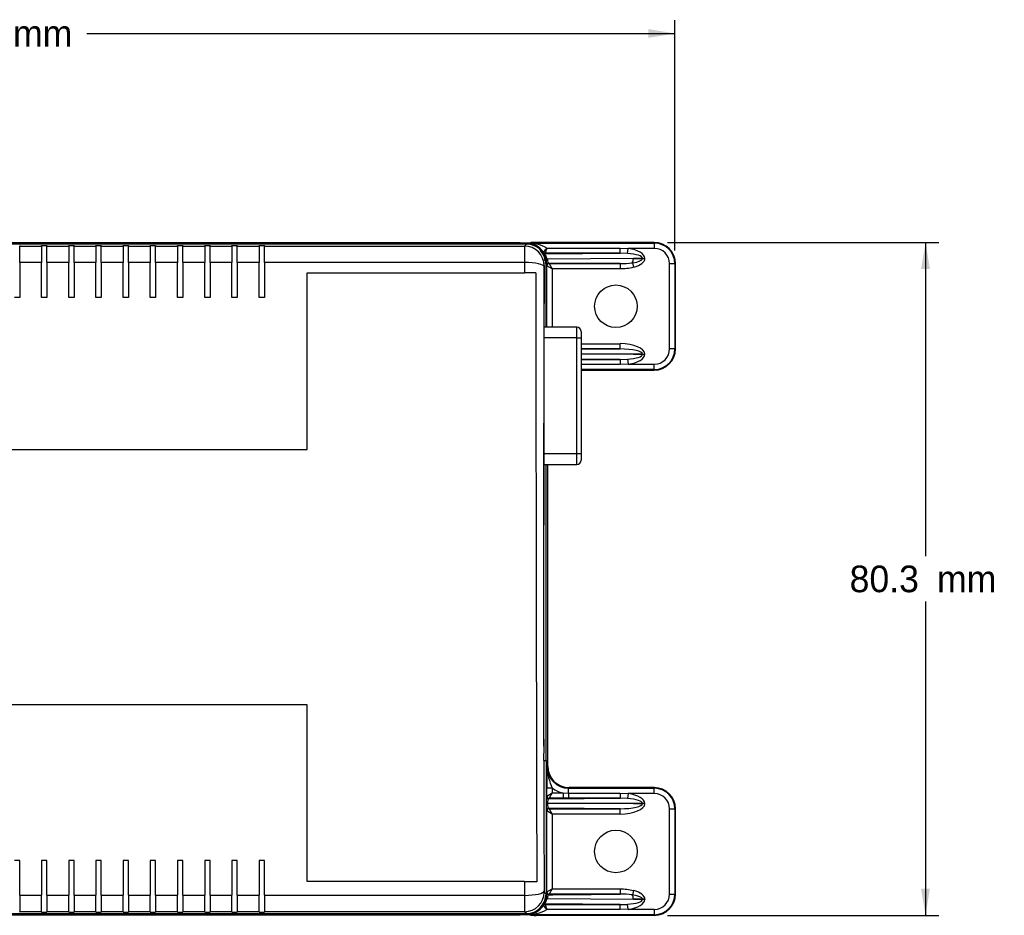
# Model space of a CAD drawing. Header units: millimetres. Extents: x 52 to 507, y 67 to 399.
# Tile 6 of 6: x 281 to 398, y 292 to 399. Entities that reach past the tile are written whole.
import ezdxf
from ezdxf.enums import TextEntityAlignment as Align

# ---------------------------------------------------------------- set-up
doc = ezdxf.new("R2010")
doc.units = ezdxf.units.MM
for name, color, linetype in [('ALARM-BASE_PUB', 7, 'Continuous'), ('ALARM-BOARD_PUB', 7, 'Continuous'), ('Default', 7, 'Continuous'), ('MODULE-COVER3_PU', 7, 'Continuous')]:
    doc.layers.add(name, color=color, linetype=linetype)
doc.styles.add('SEACAD_Solid_Edge_ANSI', font='seans.ttf')
doc.dimstyles.new('ANSI_(mm)', dxfattribs={"dimtxt": 3.175, "dimasz": 3.175, "dimexe": 1.5875, "dimexo": 1.5875, "dimgap": 1.5875, "dimtad": 0, "dimtih": 1, "dimtoh": 1, "dimdec": 1, "dimdsep": 46, "dimtxsty": 'SEACAD_Solid_Edge_ANSI', "dimblk1": '_SE_FILLED', "dimblk2": '_SE_FILLED', "dimsah": 1, "dimcen": 1.5875, "dimadec": 0, "dimazin": 0, "dimtfac": 1, "dimtofl": 0, "dimtmove": 0, "dimatfit": 3, "dimfxl": 1, "dimtolj": 1, "dimarcsym": 0})

# ---------------------------------------------------------------- blocks, each defined once
blk = doc.blocks.new('SE1')
at = {"layer": 'ALARM-BASE_PUB', "color": 7, "linetype": 'Continuous'}
for p, q in [((340.42, 372.64), (215.96, 372.64)), ((341.18, 372.49), (341.18, 372.62)), ((341.18, 372.62), (356.42, 372.62)), ((341.69, 372.69), (341.69, 372.67)), ((356.42, 372.7), (342.33, 372.7)), ((356.42, 372.62), (356.42, 372.7)), ((356.42, 372.62), (356.42, 371.98)), ((343.2, 371.53), (343.2, 371.53)), ((343.37, 371.34), (352.34, 371.42)), ((343.41, 371.42), (343.37, 371.34)), ((352.34, 371.42), (343.41, 371.42)), ((343.41, 371.42), (343.41, 371.42)), ((343.61, 372.02), (352.34, 372.02)), ((352.34, 372.02), (353.3, 371.98)), ((352.34, 371.42), (352.34, 372.02)), ((353.21, 371.39), (352.34, 371.42)), ((353.21, 371.39), (353.3, 371.98)), ((356.42, 371.98), (353.3, 371.98)), ((343.54, 370.16), (343.48, 370.65)), ((343.52, 362.58), (343.52, 370.16)), ((343.54, 370.16), (343.52, 370.16)), ((343.62, 369.91), (343.55, 369.98)), ((344.26, 369.53), (343.62, 369.91)), ((343.62, 362.58), (343.62, 369.91)), ((343.69, 370.71), (343.63, 370.71)), ((353.93, 370.79), (343.69, 370.71)), ((352.34, 370.17), (343.81, 370.24)), ((343.81, 370.24), (343.88, 370.17)), ((343.88, 370.17), (352.34, 370.17)), ((343.88, 370.17), (344.26, 369.53)), ((352.34, 370.17), (352.34, 369.53)), ((353.81, 370.26), (353.95, 369.73)), ((355.03, 370.8), (353.93, 370.79)), ((353.93, 370.79), (355.03, 370.78)), ((355.03, 370.78), (355.03, 370.8)), ((355.03, 370.8), (355.3, 370.8)), ((355.03, 370.78), (355.3, 370.78)), ((355.3, 370.8), (355.3, 370.78)), ((358.25, 360), (358.25, 370.16)), ((358.89, 370.16), (358.25, 370.16)), ((358.96, 370.16), (358.89, 370.16)), ((358.89, 370.16), (358.89, 360)), ((358.96, 360), (358.96, 370.16)), ((344.26, 369.53), (344.26, 362.58)), ((352.34, 369.53), (344.26, 369.53)), ((347.69, 360.62), (352.34, 360.62)), ((352.34, 359.99), (352.34, 360.62)), ((352.34, 359.99), (347.69, 359.99)), ((347.69, 359.95), (352.34, 359.99)), ((353.93, 359.36), (347.69, 359.36)), ((355.03, 359.37), (353.93, 359.36)), ((353.93, 359.36), (355.03, 359.35)), ((355.03, 359.35), (355.03, 359.37)), ((355.03, 359.37), (355.3, 359.37)), ((355.03, 359.35), (355.3, 359.35)), ((355.3, 359.37), (355.3, 359.35)), ((358.89, 360), (358.25, 360)), ((358.89, 360), (358.96, 360)), ((352.34, 358.74), (347.69, 358.78)), ((347.69, 358.74), (352.34, 358.74)), ((352.34, 358.14), (347.69, 358.14)), ((352.34, 358.74), (353.21, 358.77)), ((352.34, 358.74), (352.34, 358.14)), ((353.3, 358.17), (352.34, 358.14)), ((353.21, 358.77), (353.3, 358.17)), ((353.3, 358.17), (356.42, 358.17)), ((356.42, 357.53), (356.42, 358.17)), ((356.42, 357.53), (347.69, 357.53)), ((347.69, 357.46), (356.42, 357.46)), ((356.42, 357.46), (356.42, 357.53)), ((343.52, 310.92), (343.52, 346.21)), ((343.72, 310.21), (343.72, 346.21)), ((343.65, 310.13), (343.72, 310.21)), ((344.26, 307.61), (343.62, 307.61)), ((343.62, 306.65), (343.62, 307.61)), ((344.26, 307.61), (344.26, 307.03)), ((346.26, 307.67), (346.19, 307.59)), ((346.19, 307.59), (356.42, 307.59)), ((346.19, 306.99), (346.19, 307.59)), ((356.42, 307.67), (346.26, 307.67)), ((356.42, 307.59), (356.42, 307.67)), ((356.42, 306.96), (356.42, 307.59)), ((343.56, 306.58), (343.62, 306.65)), ((343.62, 306.65), (344.26, 307.03)), ((343.81, 306.32), (352.34, 306.39)), ((343.88, 306.39), (343.81, 306.32)), ((344.26, 307.03), (343.88, 306.39)), ((345.54, 306.39), (343.88, 306.39)), ((344.26, 307.03), (345.54, 307.03)), ((345.54, 307.03), (346.19, 306.99)), ((345.54, 307.03), (345.54, 306.39)), ((346.19, 306.39), (345.54, 306.39)), ((346.19, 306.99), (352.34, 306.99)), ((346.19, 306.99), (346.19, 306.39)), ((352.34, 306.39), (346.19, 306.39)), ((352.34, 306.99), (353.3, 306.96)), ((352.34, 306.99), (352.34, 306.39)), ((353.21, 306.36), (352.34, 306.39)), ((353.3, 306.96), (353.21, 306.36)), ((356.42, 306.96), (353.3, 306.96)), ((343.69, 305.77), (343.54, 305.77)), ((353.93, 305.77), (343.69, 305.77)), ((352.34, 305.14), (343.81, 305.21)), ((343.81, 305.21), (343.88, 305.14)), ((355.03, 305.78), (353.93, 305.77)), ((353.93, 305.77), (355.03, 305.76)), ((355.03, 305.76), (355.03, 305.78)), ((355.3, 305.78), (355.03, 305.78)), ((355.3, 305.76), (355.03, 305.76)), ((355.3, 305.78), (355.3, 305.76)), ((343.62, 304.89), (343.56, 304.96)), ((344.26, 304.51), (343.62, 304.89)), ((343.62, 295.22), (343.62, 304.89)), ((343.88, 305.14), (352.34, 305.14)), ((343.88, 305.14), (344.26, 304.51)), ((344.26, 304.51), (344.26, 295.6)), ((352.34, 304.51), (344.26, 304.51)), ((352.34, 304.51), (352.34, 305.14)), ((358.25, 294.97), (358.25, 305.13)), ((358.25, 305.13), (358.89, 305.13)), ((358.96, 305.13), (358.89, 305.13)), ((358.89, 305.13), (358.89, 294.97)), ((358.96, 294.97), (358.96, 305.13)), ((343.48, 294.48), (343.54, 294.97)), ((343.52, 294.97), (343.54, 294.97)), ((343.55, 295.15), (343.62, 295.22)), ((343.62, 295.22), (344.26, 295.6)), ((343.88, 294.96), (343.81, 294.89)), ((344.26, 295.6), (343.88, 294.96)), ((352.34, 294.96), (343.88, 294.96)), ((344.26, 295.6), (352.34, 295.6)), ((352.34, 295.6), (352.34, 294.96)), ((353.95, 295.4), (353.81, 294.87)), ((358.25, 294.97), (358.89, 294.97)), ((358.89, 294.97), (358.96, 294.97)), ((343.2, 293.6), (343.2, 293.6)), ((352.34, 293.71), (343.37, 293.79)), ((343.37, 293.79), (343.41, 293.71)), ((343.41, 293.71), (352.34, 293.71)), ((343.41, 293.71), (343.41, 293.71)), ((343.63, 294.42), (343.69, 294.42)), ((343.69, 294.42), (353.93, 294.34)), ((352.34, 293.71), (353.21, 293.74)), ((352.34, 293.11), (352.34, 293.71)), ((353.3, 293.15), (353.21, 293.74)), ((355.03, 294.35), (353.93, 294.34)), ((353.93, 294.34), (355.03, 294.33)), ((355.03, 294.33), (355.03, 294.35)), ((355.3, 294.35), (355.03, 294.35)), ((355.3, 294.33), (355.03, 294.33)), ((355.3, 294.35), (355.3, 294.33)), ((215.96, 292.49), (340.42, 292.49)), ((341.18, 292.51), (341.18, 292.64)), ((356.42, 292.51), (341.18, 292.51)), ((341.69, 292.46), (341.69, 292.44)), ((356.42, 292.43), (342.33, 292.43)), ((352.34, 293.11), (343.61, 293.11)), ((353.3, 293.15), (352.34, 293.11)), ((353.3, 293.15), (356.42, 293.15)), ((356.42, 293.15), (356.42, 292.51)), ((356.42, 292.43), (356.42, 292.51))]:
    blk.add_line(p, q, dxfattribs=at)
for centre in [(351.85, 365.08), (351.85, 300.05)]:
    blk.add_circle(centre, 2.54, dxfattribs=at)
for centre, radius, start, end in [((341.32, 367.98), 4.64, 60.4403, 91.6738), ((341.15, 370.13), 2.49, 34.1053, 89.1018), ((356.42, 370.16), 2.54, 0, 90), ((356.42, 370.16), 2.46, 0, 90), ((341.18, 370.16), 2.33, 0, 41.3774), ((335.32, 376.12), 9.12, 329.2944, 329.8036), ((340.84, 370.06), 2.71, 12.6811, 31.0296), ((343.37, 371.6), 0.254, 213.3325, 269.9906), ((346.04, 369.6), 3.43, 135.2196, 145.8465), ((343.41, 371.67), 0.254, 214.1734, 269.9908), ((356.42, 370.16), 1.83, 0, 90), ((343.82, 370.47), 0.283, 132.3587, 180.8589), ((347.71, 370.35), 4.18, 178.5042, 185.0913), ((142.54, 371.32), 201, 359.6691, 359.7564), ((343.81, 369.98), 0.254, 90.0175, 179.9825), ((343.88, 369.91), 0.254, 90.0175, 179.9825), ((343.7, 370.63), 0.0783, 95.1568, 143.9242), ((341.1, 370.16), 2.59, 11.5909, 12.3011), ((352.44, 379.99), 9.82, 269.4087, 278.0102), ((356.42, 360), 2.54, 270, 0), ((356.42, 360), 1.83, 270, 0), ((356.42, 360), 2.46, 270, 0), ((510.3, 307.43), 166.68, 179.0717, 179.9391), ((350.37, 310.43), 6.73, 182.5411, 204.7742), ((356.42, 305.13), 2.54, 0, 90), ((356.42, 305.13), 2.46, 0, 90), ((343.81, 306.58), 0.254, 180.0175, 269.9825), ((343.88, 306.65), 0.254, 180.0175, 269.9825), ((356.42, 305.13), 1.83, 0, 90), ((343.81, 304.96), 0.254, 90.0175, 179.9825), ((343.88, 304.89), 0.254, 90.0175, 179.9825), ((348.45, 294.75), 4.91, 175.3996, 181.0049), ((142.54, 293.81), 201, 0.2436, 0.3309), ((343.82, 294.66), 0.283, 179.1289, 227.6535), ((343.81, 295.15), 0.254, 180.0175, 269.9825), ((343.88, 295.22), 0.254, 180.0175, 269.9825), ((352.44, 285.14), 9.82, 81.9888, 90.5923), ((356.42, 294.97), 2.54, 270, 0), ((356.42, 294.97), 1.83, 270, 0), ((356.42, 294.97), 2.46, 270, 0), ((341.15, 295), 2.49, 270.8982, 325.8947), ((340.84, 295.07), 2.71, 328.9706, 336.9411), ((343.37, 293.53), 0.254, 90.0094, 146.6675), ((335.34, 289.03), 9.1, 30.1958, 30.7062), ((343.41, 293.46), 0.254, 90.0092, 145.8266), ((346.04, 295.53), 3.43, 214.1535, 224.7804), ((340.84, 295.07), 2.71, 336.9411, 347.3187), ((343.7, 294.5), 0.0784, 216.0935, 264.8254), ((341.1, 294.97), 2.59, 347.6989, 348.4091), ((341.32, 297.15), 4.64, 268.3262, 299.5597)]:
    blk.add_arc(centre, radius, start, end, dxfattribs=at)
for centre, major_axis, ratio, start_param, end_param in [((340.42, 372.67), (1.27, 0), 0.017455, 4.712389, 6.283185), ((342.33, 372.69), (0.635, 0), 0.017455, 1.570796, 3.141593), ((343.41, 371.67), (-0.248, 0.057), 0.999716, 0.821054, 1.795358), ((352.29, 370.78), (-2.74, -0.02), 0.232023, 3.138153, 4.36763), ((352.29, 370.78), (-3.01, -0.02), 0.422607, 3.138153, 4.36763), ((343.73, 370.71), (-0.248, -0.054), 0.09886, 5.138042, 6.265646), ((353.66, 370.79), (-0.005, -0.635), 0.422607, 0.590167, 1.574236), ((352.29, 370.8), (-2.74, 0.02), 0.232023, 2.160964, 3.145032), ((352.29, 370.8), (-3.01, 0.02), 0.422607, 2.160964, 3.145032), ((352.29, 359.35), (-3.01, -0.02), 0.422607, 3.138153, 4.693131), ((352.29, 359.35), (-2.74, -0.02), 0.232023, 3.138153, 4.693131), ((352.29, 359.37), (-2.74, 0.02), 0.232023, 1.915555, 3.145032), ((352.29, 359.37), (-3.01, 0.02), 0.422607, 1.915555, 3.145032), ((346.19, 310.14), (1.8, 1.8), 0.999543, 2.356347, 3.926839), ((346.26, 310.21), (1.8, 1.8), 0.999695, 2.356347, 3.926839), ((346.19, 310.14), (2.25, 2.25), 0.999695, 3.274887, 3.72152), ((343.56, 305.69), (0, 0.889), 0.019417, 0.019417, 1.480457), ((352.29, 305.76), (-3.01, -0.02), 0.422607, 3.138153, 4.36763), ((343.56, 305.85), (0, -0.889), 0.019417, 4.802729, 6.263768), ((343.81, 305.69), (0.002, 0.635), 0.196201, 0.021602, 1.444903), ((343.81, 305.85), (0.002, -0.635), 0.196201, 4.838282, 6.261583), ((352.29, 305.78), (-3.01, 0.02), 0.422607, 1.590054, 3.145032), ((352.29, 305.78), (-2.74, 0.02), 0.232023, 1.590054, 3.145032), ((352.29, 305.76), (-2.74, -0.02), 0.232023, 3.138153, 4.36763), ((353.66, 294.34), (0.005, -0.635), 0.422607, 1.567357, 2.551425), ((352.29, 294.33), (-2.74, -0.02), 0.232023, 3.138153, 4.122221), ((352.29, 294.33), (-3.01, -0.02), 0.422607, 3.138153, 4.122221), ((343.41, 293.46), (0.248, 0.057), 0.999716, 1.346234, 2.320539), ((343.73, 294.42), (-0.248, 0.054), 0.09886, 0.017539, 1.145143), ((352.29, 294.35), (-2.74, 0.02), 0.232023, 1.915555, 3.145032), ((352.29, 294.35), (-3.01, 0.02), 0.422607, 1.915555, 3.145032), ((340.42, 292.46), (-1.27, 0), 0.017455, 3.141593, 4.712389), ((342.33, 292.44), (-0.635, 0), 0.017455, 0, 1.570796)]:
    blk.add_ellipse(centre, major_axis=major_axis, ratio=ratio, start_param=start_param, end_param=end_param, dxfattribs=at)
for points, knots in [([(343.37, 371.34), (343.36, 371.34), (343.36, 371.33), (343.38, 371.27), (343.41, 371.22), (343.47, 371.1), (343.5, 371.03), (343.57, 370.87), (343.6, 370.79), (343.63, 370.71)], [0, 0, 0, 0, 0.25, 0.25, 0.5, 0.5, 0.75, 0.75, 1, 1, 1, 1]), ([(343.61, 372.02), (343.61, 372.02), (343.61, 372.01), (343.61, 372.01), (343.6, 372.01), (343.6, 372), (343.6, 372), (343.6, 371.99), (343.6, 371.99), (343.6, 371.98), (343.59, 371.97), (343.59, 371.95), (343.58, 371.94), (343.58, 371.92), (343.57, 371.89), (343.56, 371.87), (343.54, 371.81), (343.52, 371.75), (343.51, 371.7), (343.49, 371.65), (343.47, 371.59), (343.46, 371.55), (343.44, 371.51), (343.43, 371.48), (343.43, 371.45), (343.42, 371.43), (343.41, 371.42), (343.41, 371.42)], [0, 0, 0, 0, 0.005187, 0.005187, 0.005187, 0.020288, 0.020288, 0.020288, 0.040398, 0.040398, 0.040398, 0.080702, 0.080702, 0.080702, 0.163317, 0.163317, 0.163317, 0.358838, 0.358838, 0.358838, 0.575279, 0.575279, 0.575279, 0.787507, 0.787507, 0.787507, 1, 1, 1, 1]), ([(343.69, 370.71), (343.7, 370.56), (343.72, 370.44), (343.75, 370.32), (343.76, 370.29), (343.78, 370.25), (343.8, 370.24), (343.81, 370.24)], [0, 0, 0, 0, 0.5, 0.5, 0.75, 0.75, 1, 1, 1, 1]), ([(353.95, 369.73), (353.69, 369.66), (353.42, 369.61), (352.88, 369.55), (352.61, 369.53), (352.34, 369.53)], [0, 0, 0, 0, 0.5, 0.5, 1, 1, 1, 1]), ([(343.81, 294.89), (343.78, 294.89), (343.76, 294.85), (343.72, 294.69), (343.7, 294.57), (343.69, 294.42)], [0, 0, 0, 0, 0.5, 0.5, 1, 1, 1, 1]), ([(343.81, 294.89), (344.16, 294.89), (344.52, 294.9), (344.87, 294.9), (346.41, 294.91), (347.94, 294.93), (349.47, 294.94), (350.43, 294.95), (351.38, 294.95), (352.34, 294.96)], [0, 0, 0, 0, 0.12488, 0.12488, 0.12488, 0.664098, 0.664098, 0.664098, 1, 1, 1, 1]), ([(352.34, 295.6), (352.61, 295.6), (352.88, 295.58), (353.42, 295.52), (353.69, 295.47), (353.95, 295.4)], [0, 0, 0, 0, 0.5, 0.5, 1, 1, 1, 1]), ([(343.63, 294.42), (343.6, 294.34), (343.57, 294.26), (343.51, 294.1), (343.47, 294.03), (343.41, 293.91), (343.38, 293.86), (343.36, 293.8), (343.36, 293.79), (343.37, 293.79)], [0, 0, 0, 0, 0.25, 0.25, 0.5, 0.5, 0.75, 0.75, 1, 1, 1, 1]), ([(343.41, 293.71), (343.41, 293.71), (343.42, 293.7), (343.43, 293.68), (343.43, 293.65), (343.44, 293.62), (343.46, 293.58), (343.47, 293.53), (343.49, 293.48), (343.51, 293.43), (343.52, 293.38), (343.54, 293.32), (343.56, 293.26), (343.57, 293.24), (343.58, 293.21), (343.58, 293.19), (343.59, 293.17), (343.59, 293.16), (343.6, 293.15), (343.6, 293.14), (343.6, 293.14), (343.6, 293.13), (343.6, 293.13), (343.6, 293.12), (343.61, 293.12), (343.61, 293.12), (343.61, 293.11), (343.61, 293.11)], [0, 0, 0, 0, 0.212493, 0.212493, 0.212493, 0.424721, 0.424721, 0.424721, 0.641162, 0.641162, 0.641162, 0.836683, 0.836683, 0.836683, 0.919298, 0.919298, 0.919298, 0.959602, 0.959602, 0.959602, 0.979712, 0.979712, 0.979712, 0.994813, 0.994813, 0.994813, 1, 1, 1, 1])]:
    blk.add_open_spline(points, degree=3, knots=knots, dxfattribs=at)
at = {"layer": 'ALARM-BOARD_PUB', "color": 7, "linetype": 'Continuous'}
for p, q in [((347.18, 362.58), (343.3, 362.58)), ((347.18, 361.31), (347.18, 362.58)), ((347.69, 362.07), (347.69, 361.31)), ((347.18, 361.31), (343.3, 361.31)), ((347.18, 347.48), (347.18, 361.31)), ((347.18, 361.31), (347.69, 361.31)), ((347.69, 361.31), (347.69, 347.48)), ((347.18, 347.48), (343.3, 347.48)), ((347.18, 346.21), (347.18, 347.48)), ((347.69, 347.48), (347.18, 347.48)), ((347.69, 347.48), (347.69, 346.72)), ((343.3, 346.21), (347.18, 346.21))]:
    blk.add_line(p, q, dxfattribs=at)
for centre, start, end in [((347.18, 362.07), 0, 90), ((347.18, 346.72), 270, 0)]:
    blk.add_arc(centre, 0.508, start, end, dxfattribs=at)
at = {"layer": 'MODULE-COVER3_PU', "color": 7, "linetype": 'Continuous'}
for p, q in [((341.18, 372.49), (225.28, 372.49)), ((280.77, 372.34), (280.77, 372.27)), ((280.77, 372.27), (283.37, 372.27)), ((280.77, 370.31), (280.77, 372.27)), ((283.37, 372.34), (284.01, 372.34)), ((283.37, 372.27), (283.37, 372.34)), ((283.37, 372.27), (283.37, 370.31)), ((284.01, 372.34), (284.01, 372.27)), ((284.01, 372.27), (286.61, 372.27)), ((284.01, 370.31), (284.01, 372.27)), ((286.61, 372.34), (287.25, 372.34)), ((286.61, 372.27), (286.61, 372.34)), ((286.61, 372.27), (286.61, 370.31)), ((287.25, 372.34), (287.25, 372.27)), ((287.25, 372.27), (289.86, 372.27)), ((287.25, 370.31), (287.25, 372.27)), ((289.86, 372.34), (290.49, 372.34)), ((289.86, 372.27), (289.86, 372.34)), ((289.86, 372.27), (289.86, 370.31)), ((290.49, 372.34), (290.49, 372.27)), ((290.49, 372.27), (293.1, 372.27)), ((290.49, 370.31), (290.49, 372.27)), ((293.1, 372.34), (293.73, 372.34)), ((293.1, 372.27), (293.1, 372.34)), ((293.1, 372.27), (293.1, 370.31)), ((293.73, 372.34), (293.73, 372.27)), ((293.73, 372.27), (296.34, 372.27)), ((293.73, 370.31), (293.73, 372.27)), ((296.34, 372.34), (296.97, 372.34)), ((296.34, 372.27), (296.34, 372.34)), ((296.34, 372.27), (296.34, 370.31)), ((296.97, 372.34), (296.97, 372.27)), ((296.97, 372.27), (299.58, 372.27)), ((296.97, 370.31), (296.97, 372.27)), ((299.58, 372.34), (300.22, 372.34)), ((299.58, 372.27), (299.58, 372.34)), ((299.58, 372.27), (299.58, 370.31)), ((300.22, 372.34), (300.22, 372.27)), ((300.22, 372.27), (302.82, 372.27)), ((300.22, 370.31), (300.22, 372.27)), ((302.82, 372.34), (303.46, 372.34)), ((302.82, 372.27), (302.82, 372.34)), ((302.82, 372.27), (302.82, 370.31)), ((303.46, 372.34), (303.46, 372.27)), ((303.46, 372.27), (306.07, 372.27)), ((303.46, 370.31), (303.46, 372.27)), ((306.07, 372.34), (306.7, 372.34)), ((306.07, 372.27), (306.07, 372.34)), ((306.07, 372.27), (306.07, 370.31)), ((306.7, 372.34), (306.7, 372.27)), ((306.7, 372.27), (309.31, 372.27)), ((306.7, 370.31), (306.7, 372.27)), ((309.31, 372.34), (309.94, 372.34)), ((309.31, 372.27), (309.31, 372.34)), ((309.31, 372.27), (309.31, 370.31)), ((309.94, 372.34), (309.94, 372.27)), ((309.94, 372.27), (340.96, 372.27)), ((309.94, 370.31), (309.94, 372.27)), ((340.96, 372.27), (341.18, 372.49)), ((342.94, 371.7), (342.88, 371.7)), ((283.37, 370.31), (280.77, 370.31)), ((280.77, 370.31), (280.77, 366.14)), ((283.37, 366.14), (283.37, 370.31)), ((286.61, 370.31), (284.01, 370.31)), ((284.01, 370.31), (284.01, 366.14)), ((286.61, 366.14), (286.61, 370.31)), ((289.86, 370.31), (287.25, 370.31)), ((287.25, 370.31), (287.25, 366.14)), ((289.86, 366.14), (289.86, 370.31)), ((293.1, 370.31), (290.49, 370.31)), ((290.49, 370.31), (290.49, 366.14)), ((293.1, 366.14), (293.1, 370.31)), ((296.34, 370.31), (293.73, 370.31)), ((293.73, 370.31), (293.73, 366.14)), ((296.34, 366.14), (296.34, 370.31)), ((299.58, 370.31), (296.97, 370.31)), ((296.97, 370.31), (296.97, 366.14)), ((299.58, 366.14), (299.58, 370.31)), ((302.82, 370.31), (300.22, 370.31)), ((300.22, 370.31), (300.22, 366.14)), ((302.82, 366.14), (302.82, 370.31)), ((306.07, 370.31), (303.46, 370.31)), ((303.46, 370.31), (303.46, 366.14)), ((306.07, 366.14), (306.07, 370.31)), ((309.31, 370.31), (306.7, 370.31)), ((306.7, 370.31), (306.7, 366.14)), ((309.31, 366.14), (309.31, 370.31)), ((309.94, 370.31), (309.94, 366.14)), ((340.96, 370.31), (309.94, 370.31)), ((343.42, 370.68), (343.23, 370.49)), ((343.3, 338.97), (343.3, 369.93)), ((343.3, 369.93), (343.3, 369.93)), ((315.02, 347.98), (315.02, 369.09)), ((315.02, 369.09), (340.95, 369.09)), ((342.29, 369.09), (340.95, 369.09)), ((280.77, 366.14), (280.13, 366.14)), ((284.01, 366.14), (283.37, 366.14)), ((287.25, 366.14), (286.61, 366.14)), ((290.49, 366.14), (289.86, 366.14)), ((293.73, 366.14), (293.1, 366.14)), ((296.97, 366.14), (296.34, 366.14)), ((300.22, 366.14), (299.58, 366.14)), ((303.46, 366.14), (302.82, 366.14)), ((306.7, 366.14), (306.07, 366.14)), ((309.94, 366.14), (309.31, 366.14)), ((244.33, 347.98), (315.02, 347.98)), ((343.24, 338.97), (343.3, 338.97)), ((343.24, 312.59), (343.24, 338.97)), ((315.02, 317.56), (244.33, 317.56)), ((315.02, 296.45), (315.02, 317.56)), ((343.24, 312.59), (343.23, 310.92)), ((343.23, 310.92), (343.24, 310.92)), ((343.24, 310.92), (343.52, 310.92)), ((343.52, 310.92), (343.52, 294.97)), ((280.77, 298.99), (280.13, 298.99)), ((280.77, 294.82), (280.77, 298.99)), ((284.01, 298.99), (283.37, 298.99)), ((283.37, 298.99), (283.37, 294.82)), ((284.01, 294.82), (284.01, 298.99)), ((287.25, 298.99), (286.61, 298.99)), ((286.61, 298.99), (286.61, 294.82)), ((287.25, 294.82), (287.25, 298.99)), ((290.49, 298.99), (289.86, 298.99)), ((289.86, 298.99), (289.86, 294.82)), ((290.49, 294.82), (290.49, 298.99)), ((293.73, 298.99), (293.1, 298.99)), ((293.1, 298.99), (293.1, 294.82)), ((293.73, 294.82), (293.73, 298.99)), ((296.97, 298.99), (296.34, 298.99)), ((296.34, 298.99), (296.34, 294.82)), ((296.97, 294.82), (296.97, 298.99)), ((300.22, 298.99), (299.58, 298.99)), ((299.58, 298.99), (299.58, 294.82)), ((300.22, 294.82), (300.22, 298.99)), ((303.46, 298.99), (302.82, 298.99)), ((302.82, 298.99), (302.82, 294.82)), ((303.46, 294.82), (303.46, 298.99)), ((306.7, 298.99), (306.07, 298.99)), ((306.07, 298.99), (306.07, 294.82)), ((306.7, 294.82), (306.7, 298.99)), ((309.94, 298.99), (309.31, 298.99)), ((309.31, 298.99), (309.31, 294.82)), ((309.94, 294.82), (309.94, 298.99)), ((340.95, 296.45), (315.02, 296.45)), ((340.95, 296.45), (342.41, 296.45)), ((280.77, 294.82), (283.37, 294.82)), ((280.77, 294.82), (280.77, 292.86)), ((283.37, 292.86), (283.37, 294.82)), ((284.01, 294.82), (286.61, 294.82)), ((284.01, 294.82), (284.01, 292.86)), ((286.61, 292.86), (286.61, 294.82)), ((287.25, 294.82), (289.86, 294.82)), ((287.25, 294.82), (287.25, 292.86)), ((289.86, 292.86), (289.86, 294.82)), ((290.49, 294.82), (293.1, 294.82)), ((290.49, 294.82), (290.49, 292.86)), ((293.1, 292.86), (293.1, 294.82)), ((293.73, 294.82), (296.34, 294.82)), ((293.73, 294.82), (293.73, 292.86)), ((296.34, 292.86), (296.34, 294.82)), ((296.97, 294.82), (299.58, 294.82)), ((296.97, 294.82), (296.97, 292.86)), ((299.58, 292.86), (299.58, 294.82)), ((300.22, 294.82), (302.82, 294.82)), ((300.22, 294.82), (300.22, 292.86)), ((302.82, 292.86), (302.82, 294.82)), ((303.46, 294.82), (306.07, 294.82)), ((303.46, 294.82), (303.46, 292.86)), ((306.07, 292.86), (306.07, 294.82)), ((306.7, 294.82), (309.31, 294.82)), ((306.7, 294.82), (306.7, 292.86)), ((309.31, 292.86), (309.31, 294.82)), ((309.94, 294.82), (340.96, 294.82)), ((309.94, 294.82), (309.94, 292.86)), ((343.3, 295.2), (343.52, 294.97)), ((225.28, 292.64), (341.18, 292.64)), ((283.37, 292.86), (280.77, 292.86)), ((280.77, 292.79), (280.77, 292.86)), ((283.37, 292.86), (283.37, 292.79)), ((283.37, 292.79), (284.01, 292.79)), ((286.61, 292.86), (284.01, 292.86)), ((284.01, 292.79), (284.01, 292.86)), ((286.61, 292.86), (286.61, 292.79)), ((286.61, 292.79), (287.25, 292.79)), ((289.86, 292.86), (287.25, 292.86)), ((287.25, 292.79), (287.25, 292.86)), ((289.86, 292.86), (289.86, 292.79)), ((289.86, 292.79), (290.49, 292.79)), ((293.1, 292.86), (290.49, 292.86)), ((290.49, 292.79), (290.49, 292.86)), ((293.1, 292.86), (293.1, 292.79)), ((293.1, 292.79), (293.73, 292.79)), ((296.34, 292.86), (293.73, 292.86)), ((293.73, 292.79), (293.73, 292.86)), ((296.34, 292.86), (296.34, 292.79)), ((296.34, 292.79), (296.97, 292.79)), ((299.58, 292.86), (296.97, 292.86)), ((296.97, 292.79), (296.97, 292.86)), ((299.58, 292.86), (299.58, 292.79)), ((299.58, 292.79), (300.22, 292.79)), ((302.82, 292.86), (300.22, 292.86)), ((300.22, 292.79), (300.22, 292.86)), ((302.82, 292.86), (302.82, 292.79)), ((302.82, 292.79), (303.46, 292.79)), ((306.07, 292.86), (303.46, 292.86)), ((303.46, 292.79), (303.46, 292.86)), ((306.07, 292.86), (306.07, 292.79)), ((306.07, 292.79), (306.7, 292.79)), ((309.31, 292.86), (306.7, 292.86)), ((306.7, 292.79), (306.7, 292.86)), ((309.31, 292.86), (309.31, 292.79)), ((309.31, 292.79), (309.94, 292.79)), ((309.94, 292.79), (309.94, 292.86)), ((340.96, 292.86), (309.94, 292.86)), ((341.18, 292.64), (340.96, 292.86))]:
    blk.add_line(p, q, dxfattribs=at)
blk.add_arc((51670.78, 416.77), 51328.51, 180.053224, 180.134313, dxfattribs=at)
for centre, major_axis, ratio, start_param, end_param in [((340.96, 369.73), (0, 2.54), 0.001396, 0.017453, 1.338761), ((340.96, 369.93), (1.65, -1.65), 0.999695, 0.78555, 2.356042), ((341.18, 370.16), (-1.65, -1.65), 0.999695, 3.076332, 3.926839), ((341.15, 370.12), (-1.65, -1.65), 0.999695, 2.597632, 3.095423), ((343.71, 332.56), (0, 164.16), 0.017207, 1.338761, 1.346416), ((340.96, 369.78), (2.34, -0.01), 0.229957, 0.017934, 1.571745), ((346.04, 332.56), (0, 161.82), 0.017455, 1.338761, 1.694526), ((340.96, 369.93), (-1.65, -1.65), 0.999695, 2.356347, 2.597632), ((343.3, 369.73), (0, 0.203), 0.017455, 0.017453, 1.338761), ((346.04, 332.56), (0, -161.82), 0.017455, -1.436661, -1.338761), ((343.71, 332.56), (0, -164.16), 0.017207, -1.348955, -1.338761), ((340.96, 295.35), (-2.34, -0.01), 0.229957, 1.569848, 3.123659), ((340.96, 295.2), (-1.65, -1.65), 0.999695, 0.78555, 2.356042), ((340.96, 295.4), (0, -2.54), 0.001396, -1.338761, -0.017453), ((341.18, 294.97), (-1.65, 1.65), 0.999695, 2.356347, 3.926839), ((343.3, 295.4), (0, -0.203), 0.017455, 4.944424, 6.265732)]:
    blk.add_ellipse(centre, major_axis=major_axis, ratio=ratio, start_param=start_param, end_param=end_param, dxfattribs=at)
blk = doc.blocks.new('DMBLK7')
at = {"layer": 'Default', "linetype": 'Continuous'}
for points in [[(200.67, 398.15), (197.5, 397.62), (200.67, 397.1)], [(355.71, 398.15), (355.71, 397.1), (358.89, 397.62)]]:
    blk.add_hatch(color=7, dxfattribs=at).paths.add_polyline_path(points)
at = {"layer": 'Default', "color": 7, "linetype": 'Continuous'}
for p, q in [((197.5, 371.74), (197.5, 399.21)), ((358.89, 371.74), (358.89, 399.21)), ((197.5, 397.62), (267.63, 397.62)), ((288.76, 397.62), (358.89, 397.62))]:
    blk.add_line(p, q, dxfattribs=at)
at = {"layer": 'Default', "color": 7, "linetype": 'Continuous', "style": 'SEACAD_Solid_Edge_ANSI'}
for s, p in [('161.4', (268.74, 399.21)), ('mm', (279.97, 399.21))]:
    blk.add_text(s, height=3.175, dxfattribs=at).set_placement(p, align=Align.TOP_LEFT)
blk = doc.blocks.new('_SE_FILLED')
at = {"color": 0}
blk.add_line((0, 0), (-1, 0), dxfattribs=at)
blk.add_solid([(0, 0), (-1, -0.1665), (-1, 0.1665), (0, 0)], dxfattribs=at)
blk = doc.blocks.new('DMBLK8')
at = {"layer": 'Default', "linetype": 'Continuous'}
for points in [[(389.29, 369.52), (388.76, 372.7), (388.23, 369.52)], [(389.29, 295.61), (388.23, 295.61), (388.76, 292.43)]]:
    blk.add_hatch(color=7, dxfattribs=at).paths.add_polyline_path(points)
at = {"layer": 'Default', "color": 7, "linetype": 'Continuous'}
for p, q in [((358.01, 372.7), (390.35, 372.7)), ((388.76, 372.7), (388.76, 335.26)), ((388.76, 329.87), (388.76, 292.43)), ((358.01, 292.43), (390.35, 292.43))]:
    blk.add_line(p, q, dxfattribs=at)
at = {"layer": 'Default', "color": 7, "linetype": 'Continuous', "style": 'SEACAD_Solid_Edge_ANSI'}
for s, p in [('80.3', (379.71, 334.15)), ('mm', (390.13, 334.15))]:
    blk.add_text(s, height=3.175, dxfattribs=at).set_placement(p, align=Align.TOP_LEFT)

msp = doc.modelspace()

# ---------------------------------------------------------------- block references
at = {"layer": 'Default'}
msp.add_blockref('SE1', (0, 0), dxfattribs=at)

# ---------------------------------------------------------------- dimensions: what is measured, and where the dimension line sits
at = {"layer": 'Default', "color": 7, "linetype": 'Continuous'}
for base, p1, p2, angle, picture, middle, dimtype in [((197.5, 397.62), (197.5, 360), (358.89, 360), 0, 'DMBLK7', (278.19, 397.62), 161), ((388.76, 292.43), (342.33, 372.7), (356.42, 292.43), 90, 'DMBLK8', (388.76, 332.56), 160)]:
    dim = msp.add_linear_dim(base=base, p1=p1, p2=p2, angle=angle, text='\\A1;<> mm', dimstyle='ANSI_(mm)', dxfattribs=at)
    dim.commit()
    dim.dimension.update_dxf_attribs({"geometry": picture, "text_midpoint": middle, "dimtype": dimtype})

doc.saveas('drawing.dxf')
